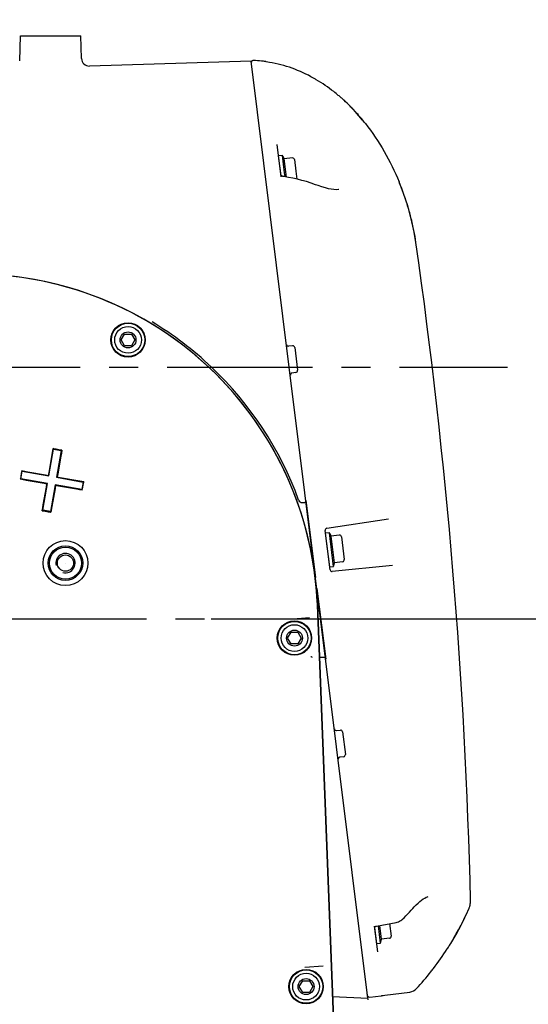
# Model space of a CAD drawing. Header units: millimetres. Extents: x 7426 to 8300, y 124 to 421.
# Tile 130 of 135: x 8205.56 to 8212.13, y 374.45 to 387.17. Entities that reach past the tile are written whole.
import ezdxf

# ---------------------------------------------------------------- set-up
doc = ezdxf.new("R2010")
doc.units = ezdxf.units.MM
doc.linetypes.add('BANKLINE1', pattern=[5.5, 4, -1.5])
doc.linetypes.add('CENTER', pattern=[0.6, 0.375, -0.075, 0.075, -0.075])
doc.layers.add('00_COMPONENTS', color=7, linetype='BANKLINE1')
doc.layers.add('外形图', color=7, linetype='Continuous')
doc.styles.add('微软雅黑', font='msyh.ttc')
doc.dimstyles.new('尺寸标注_1_20比例', dxfattribs={"dimtxt": 2.1, "dimasz": 1.7, "dimexe": 0.5, "dimexo": 0.4, "dimgap": 0.5, "dimtad": 1, "dimdec": 1, "dimlfac": 20, "dimdsep": 46, "dimtxsty": '微软雅黑', "dimcen": 0.09, "dimadec": 0, "dimazin": 0, "dimtp": 0.01, "dimtm": 0.01, "dimtfac": 1, "dimtdec": 1, "dimtofl": 0, "dimtmove": 0, "dimatfit": 3, "dimfxl": 1, "dimtolj": 1, "dimarcsym": 0})

# ---------------------------------------------------------------- blocks, each defined once
blk = doc.blocks.new('*D1494')
at = {"layer": 'Defpoints', "color": 0}
for p in [(8211.864, 382.681), (8233.253, 382.681), (8207.921, 379.431)]:
    blk.add_point(p, dxfattribs=at)
at = {"layer": '外形图', "color": 0, "lineweight": -2, "ltscale": 20}
for p, q in [((8233.253, 384.381), (8233.253, 389.978)), ((8212.264, 382.681), (8233.753, 382.681)), ((8233.253, 379.431), (8233.253, 382.681)), ((8208.321, 379.431), (8233.753, 379.431)), ((8233.253, 377.731), (8233.253, 376.031))]:
    blk.add_line(p, q, dxfattribs=at)
at = {"layer": '外形图', "color": 0}
for points in [[(8232.97, 384.381), (8233.536, 384.381), (8233.253, 382.681)], [(8233.536, 377.731), (8232.97, 377.731), (8233.253, 379.431)]]:
    blk.add_solid(points, dxfattribs=at)
at = {"layer": '外形图', "color": 0, "insert": (8231.667, 388.029), "char_height": 2.1, "attachment_point": 5, "rotation": 90, "style": '微软雅黑'}
blk.add_mtext('\\A1;\\A1;65', dxfattribs=at)
blk = doc.blocks.new('*D1495')
at = {"layer": 'Defpoints', "color": 0}
for p in [(8207.638, 379.431), (8211.463, 353.181), (8233.253, 353.181)]:
    blk.add_point(p, dxfattribs=at)
at = {"layer": '外形图', "color": 0, "lineweight": -2, "ltscale": 20}
for p, q in [((8208.038, 379.431), (8233.753, 379.431)), ((8233.253, 377.731), (8233.253, 354.881)), ((8211.863, 353.181), (8233.753, 353.181))]:
    blk.add_line(p, q, dxfattribs=at)
at = {"layer": '外形图', "color": 0}
for points in [[(8233.536, 377.731), (8232.97, 377.731), (8233.253, 379.431)], [(8232.97, 354.881), (8233.536, 354.881), (8233.253, 353.181)]]:
    blk.add_solid(points, dxfattribs=at)
at = {"layer": '外形图', "color": 0, "insert": (8231.667, 366.306), "char_height": 2.1, "attachment_point": 5, "rotation": 90, "style": '微软雅黑'}
blk.add_mtext('\\A1;\\A1;525', dxfattribs=at)
blk = doc.blocks.new('*D1498')
at = {"layer": '00_COMPONENTS', "color": 0, "linetype": 'ByBlock', "lineweight": -2, "ltscale": 20}
for p, q in [((8204.563, 406.576), (8143.417, 406.576)), ((8143.917, 404.876), (8143.917, 329.881)), ((8205.291, 328.181), (8143.417, 328.181))]:
    blk.add_line(p, q, dxfattribs=at)
at = {"layer": '00_COMPONENTS', "color": 0}
for points in [[(8144.201, 404.876), (8143.634, 404.876), (8143.917, 406.576)], [(8143.634, 329.881), (8144.201, 329.881), (8143.917, 328.181)]]:
    blk.add_solid(points, dxfattribs=at)
at = {"layer": 'Defpoints', "color": 0}
for p in [(8204.963, 406.576), (8143.917, 328.181), (8205.691, 328.181)]:
    blk.add_point(p, dxfattribs=at)
at = {"layer": '00_COMPONENTS', "color": 0, "insert": (8142.326, 367.378), "char_height": 2.1, "attachment_point": 5, "rotation": 90, "style": '微软雅黑'}
blk.add_mtext('\\A1;\\A1;1567.9', dxfattribs=at)

msp = doc.modelspace()

# ---------------------------------------------------------------- linework, layer by layer
at = {"layer": '00_COMPONENTS', "linetype": 'CENTER', "ltscale": 5}
msp.add_line((8199.3246, 379.4306), (8208.4813, 379.4306), dxfattribs=at)
at = {"layer": '00_COMPONENTS', "linetype": 'ByBlock', "ltscale": 20}
for centre, radius in [((8206.1546, 380.1489), 0.2897), ((8206.1543, 380.1485), 0.2228), ((8206.1543, 380.1485), 0.2071), ((8206.1546, 380.1489), 0.00047)]:
    msp.add_circle(centre, radius, dxfattribs=at)
msp.add_arc((8204.9627, 353.1806), 53.3953, 29, 259, dxfattribs=at)
at = {"layer": '外形图', "linetype": 'Continuous'}
for p, q in [((8205.563, 386.6325), (8205.5714, 386.9556)), ((8205.5714, 386.9556), (8206.3539, 386.9556)), ((8206.3616, 386.6634), (8206.3539, 386.9556)), ((8208.5543, 386.6306), (8206.4646, 386.5661)), ((8209.0463, 382.6806), (8208.5543, 386.6306)), ((8208.7478, 386.6212), (8208.7454, 386.6216)), ((8208.7889, 386.6145), (8208.7478, 386.6212)), ((8206.4643, 386.566), (8206.4646, 386.5661)), ((8209.7532, 386.1248), (8209.7501, 386.1276)), ((8209.7528, 386.1251), (8209.7532, 386.1248)), ((8209.7531, 386.1249), (8209.7532, 386.1247)), ((8209.9935, 385.8691), (8209.8989, 385.9782)), ((8210.0289, 385.825), (8209.9935, 385.8691)), ((8208.9421, 385.1356), (8208.8903, 385.5519)), ((8208.9581, 385.4121), (8208.9084, 385.4059)), ((8208.9361, 385.1834), (8208.9084, 385.4059)), ((8208.9858, 385.1896), (8208.9581, 385.4121)), ((8208.9628, 385.4027), (8208.9811, 385.3671)), ((8209.0855, 385.3801), (8208.9811, 385.3671)), ((8209.0102, 385.1332), (8208.9811, 385.3671)), ((8209.1134, 385.3583), (8209.1321, 385.2081)), ((8209.1321, 385.2081), (8209.1448, 385.1064)), ((8208.9387, 385.1632), (8208.9351, 385.1919)), ((8208.9769, 385.1386), (8208.9723, 385.1393)), ((8209.0355, 385.129), (8208.9769, 385.1386)), ((8208.9924, 385.1361), (8208.9858, 385.1896)), ((8209.4196, 385.0229), (8209.3866, 385.0349)), ((8209.4678, 385.0065), (8209.4196, 385.0229)), ((8209.6868, 384.9715), (8209.687, 384.9715)), ((8210.5224, 384.9215), (8210.4644, 385.0716)), ((8210.5757, 384.7613), (8210.5224, 384.9215)), ((8210.622, 384.5943), (8210.5757, 384.7613)), ((8210.6598, 384.4231), (8210.622, 384.5943)), ((8210.682, 384.2899), (8210.6598, 384.4231)), ((8206.8746, 383.0306), (8206.9187, 383.1069)), ((8206.9187, 383.1069), (8207.0067, 383.1069)), ((8207.0067, 383.1069), (8207.0507, 383.0306)), ((8206.9187, 382.9544), (8206.8746, 383.0306)), ((8207.0067, 382.9544), (8206.9187, 382.9544)), ((8207.0507, 383.0306), (8207.0067, 382.9544)), ((8209.0885, 382.9539), (8209.0375, 382.9489)), ((8209.1158, 382.9322), (8209.1524, 382.6384)), ((8210.0615, 374.5306), (8209.0463, 382.6806)), ((8209.1313, 382.6106), (8209.0806, 382.6029)), ((8205.9405, 381.2738), (8206.0013, 381.6185)), ((8205.9419, 381.3202), (8205.9825, 381.55)), ((8205.9825, 381.55), (8205.996, 381.6265)), ((8206.0025, 381.6254), (8205.9959, 381.6265)), ((8206.0013, 381.6185), (8206.0997, 381.6011)), ((8206.0332, 381.62), (8206.0025, 381.6254)), ((8206.0705, 381.6134), (8206.0332, 381.62)), ((8206.0997, 381.6011), (8206.039, 381.2564)), ((8206.0943, 381.5303), (8206.0538, 381.3005)), ((8206.1078, 381.6068), (8206.0705, 381.6134)), ((8206.1011, 381.5685), (8206.0943, 381.5303)), ((8206.1078, 381.6068), (8206.1011, 381.5685)), ((8205.5774, 381.2681), (8205.5719, 381.2372)), ((8205.5839, 381.3054), (8205.5774, 381.2681)), ((8205.5784, 381.2361), (8205.5958, 381.3346)), ((8205.5905, 381.3427), (8205.5839, 381.3054)), ((8205.5905, 381.3427), (8205.629, 381.3359)), ((8205.5958, 381.3346), (8205.9405, 381.2738)), ((8205.629, 381.3359), (8205.6674, 381.3291)), ((8205.6674, 381.3291), (8205.8971, 381.2886)), ((8205.8971, 381.2886), (8205.9352, 381.2819)), ((8205.9352, 381.2819), (8205.9419, 381.3202)), ((8206.0538, 381.3005), (8206.047, 381.2621)), ((8205.5719, 381.2372), (8205.5708, 381.2308)), ((8205.6477, 381.2172), (8205.5708, 381.2308)), ((8205.9231, 381.1753), (8205.5784, 381.2361)), ((8205.8774, 381.1768), (8205.6477, 381.2172)), ((8205.8623, 380.8306), (8205.9231, 381.1753)), ((8205.9155, 381.17), (8205.8774, 381.1768)), ((8205.9086, 381.1312), (8205.9155, 381.17)), ((8206.0216, 381.158), (8205.9608, 380.8133)), ((8206.0273, 381.1503), (8206.0204, 381.1115)), ((8206.3663, 381.0972), (8206.0216, 381.158)), ((8206.0657, 381.1436), (8206.0273, 381.1503)), ((8206.039, 381.2564), (8206.3836, 381.1957)), ((8206.047, 381.2622), (8206.0854, 381.2554)), ((8206.2956, 381.1031), (8206.0657, 381.1436)), ((8206.0854, 381.2554), (8206.3153, 381.2148)), ((8206.3153, 381.2148), (8206.3916, 381.2014)), ((8206.3836, 381.1957), (8206.3663, 381.0972)), ((8206.3785, 381.1269), (8206.3851, 381.1641)), ((8206.3851, 381.1641), (8206.3904, 381.1945)), ((8206.3904, 381.1945), (8206.3916, 381.2014)), ((8205.8681, 380.901), (8205.9086, 381.1312)), ((8206.0204, 381.1115), (8205.9798, 380.8813)), ((8206.3338, 381.0963), (8206.2956, 381.1031)), ((8206.3719, 381.0896), (8206.3338, 381.0963)), ((8206.3719, 381.0896), (8206.3785, 381.1269)), ((8205.8614, 380.8632), (8205.8681, 380.901)), ((8209.2139, 380.9306), (8209.236, 380.9306)), ((8209.2608, 380.9587), (8209.385, 379.9616)), ((8205.8547, 380.8254), (8205.8614, 380.8632)), ((8205.8547, 380.8254), (8205.892, 380.8189)), ((8205.9608, 380.8133), (8205.8623, 380.8306)), ((8205.892, 380.8189), (8205.9293, 380.8123)), ((8205.9293, 380.8123), (8205.9597, 380.8069)), ((8205.9597, 380.8069), (8205.9665, 380.8057)), ((8205.9798, 380.8813), (8205.9665, 380.8057)), ((8209.5318, 380.5983), (8210.3265, 380.7185)), ((8209.5739, 380.0631), (8209.5107, 380.5705)), ((8209.5647, 380.5413), (8209.5151, 380.5351)), ((8209.5695, 380.0985), (8209.5151, 380.5351)), ((8209.6191, 380.1047), (8209.5647, 380.5413)), ((8209.5695, 380.5319), (8209.5878, 380.4963)), ((8209.6922, 380.5093), (8209.5878, 380.4963)), ((8209.6304, 380.1539), (8209.5878, 380.4963)), ((8209.7201, 380.4876), (8209.7565, 380.1948)), ((8209.6215, 380.1149), (8209.6304, 380.1539)), ((8209.7348, 380.1669), (8209.6304, 380.1539)), ((8209.5695, 380.0985), (8209.6191, 380.1047)), ((8210.3788, 380.1176), (8209.6012, 380.0413)), ((8209.4026, 379.82), (8209.5162, 378.9087)), ((8209.409, 379.6037), (8209.8438, 368.4304)), ((8209.8438, 368.4304), (8209.409, 379.6037)), ((8209.0952, 379.4312), (8209.3086, 379.4461)), ((8209.0246, 379.1806), (8209.0687, 379.2569)), ((8209.0687, 379.2569), (8209.1567, 379.2569)), ((8209.1567, 379.2569), (8209.2007, 379.1806)), ((8209.0687, 379.1044), (8209.0246, 379.1806)), ((8209.2007, 379.1806), (8209.1567, 379.1044)), ((8209.1567, 379.1044), (8209.0687, 379.1044)), ((8209.4913, 378.9306), (8209.4541, 378.9306)), ((8209.6555, 377.9873), (8209.7065, 377.9923)), ((8209.7338, 377.9705), (8209.7704, 377.6767)), ((8209.7493, 377.6489), (8209.6986, 377.6412)), ((8210.6611, 375.7099), (8210.6853, 375.7354)), ((8210.6853, 375.7354), (8210.71, 375.7595)), ((8211.3305, 375.6092), (8211.368, 375.6922)), ((8211.368, 375.6922), (8211.3703, 375.6977)), ((8211.3703, 375.6977), (8211.3762, 375.7141)), ((8211.3762, 375.7141), (8211.3788, 375.7232)), ((8211.3762, 375.7141), (8211.3788, 375.7232)), ((8211.3788, 375.7232), (8211.3812, 375.7319)), ((8211.3788, 375.7232), (8211.3812, 375.7319)), ((8211.3812, 375.7319), (8211.3846, 375.7493)), ((8211.3846, 375.7493), (8211.3866, 375.7669)), ((8211.3846, 375.7493), (8211.3866, 375.7669)), ((8210.5103, 375.5521), (8210.5279, 375.5698)), ((8210.5279, 375.5698), (8210.5518, 375.5942)), ((8211.2691, 375.4839), (8211.3281, 375.6044)), ((8211.3281, 375.6044), (8211.3305, 375.6092)), ((8210.1883, 375.1304), (8210.1473, 375.4593)), ((8210.1752, 375.2361), (8210.1495, 375.4417)), ((8210.1723, 375.4624), (8210.426, 375.5093)), ((8210.2248, 375.2422), (8210.1968, 375.4669)), ((8210.2361, 375.2915), (8210.2138, 375.4701)), ((8210.3421, 375.4938), (8210.3622, 375.3324)), ((8210.4257, 375.5092), (8210.4416, 375.5129)), ((8210.4416, 375.5129), (8210.457, 375.518)), ((8211.2002, 375.3555), (8211.2668, 375.4794)), ((8211.2668, 375.4794), (8211.2691, 375.4839)), ((8211.2691, 375.4839), (8211.2668, 375.4794)), ((8210.2271, 375.2525), (8210.2361, 375.2915)), ((8210.3405, 375.3045), (8210.2361, 375.2915)), ((8211.1308, 375.2371), (8211.2002, 375.3555)), ((8211.1308, 375.2371), (8211.1973, 375.3505)), ((8211.1973, 375.3505), (8211.2002, 375.3555)), ((8211.2002, 375.3555), (8211.2034, 375.3614)), ((8211.2034, 375.3614), (8211.2323, 375.4152)), ((8210.1752, 375.2361), (8210.2248, 375.2422)), ((8211.1301, 375.2359), (8211.1308, 375.2371)), ((8211.1308, 375.2371), (8211.131, 375.2375)), ((8211.131, 375.2375), (8211.1314, 375.238)), ((8209.2452, 374.9309), (8209.4831, 374.9475)), ((8209.1746, 374.6806), (8209.2187, 374.7569)), ((8209.2187, 374.6044), (8209.1746, 374.6806)), ((8209.2187, 374.7569), (8209.3067, 374.7569)), ((8209.3067, 374.7569), (8209.3507, 374.6806)), ((8209.3507, 374.6806), (8209.3067, 374.6044)), ((8209.3067, 374.6044), (8209.2187, 374.6044)), ((8209.6058, 374.5545), (8210.0615, 374.5306)), ((8210.0638, 374.5119), (8210.0531, 374.5978)), ((8210.0852, 374.543), (8210.234, 374.5618)), ((8210.2361, 374.5632), (8210.2369, 374.5633)), ((8210.2369, 374.5633), (8210.2385, 374.5636)), ((8210.2385, 374.5636), (8210.2407, 374.5639)), ((8210.2407, 374.5639), (8210.2456, 374.5646)), ((8210.2456, 374.5646), (8210.2565, 374.566)), ((8210.2565, 374.566), (8210.2821, 374.5693)), ((8210.2821, 374.5693), (8210.6025, 374.6098))]:
    msp.add_line(p, q, dxfattribs=at)
at = {"layer": '外形图', "linetype": 'CENTER', "ltscale": 5}
msp.add_line((8171.4698, 382.6806), (8211.8641, 382.6806), dxfattribs=at)
at = {"layer": '外形图', "linetype": 'Continuous'}
for points in [[(8208.7454, 386.6216), (8208.7434, 386.622), (8208.7427, 386.6221), (8208.742, 386.6222), (8208.7418, 386.6223)], [(8210.0289, 385.825), (8209.9935, 385.8691), (8209.8989, 385.9782), (8209.8001, 386.0802), (8209.7532, 386.1248)], [(8209.8989, 385.9782), (8209.8001, 386.0802), (8209.7532, 386.1248)], [(8208.9457, 385.1519), (8208.9431, 385.1547), (8208.9411, 385.1574), (8208.9398, 385.1597), (8208.939, 385.1616), (8208.9387, 385.1631), (8208.9387, 385.1632)], [(8208.9723, 385.1393), (8208.9676, 385.1403), (8208.9624, 385.1418), (8208.9576, 385.1439), (8208.953, 385.1464), (8208.9491, 385.1491), (8208.9457, 385.1519)], [(8209.3866, 385.0349), (8209.3269, 385.0554), (8209.2675, 385.0739), (8209.2085, 385.0905), (8209.1502, 385.1052), (8209.0924, 385.118), (8209.0355, 385.129)], [(8209.687, 384.9715), (8209.6807, 384.971), (8209.6531, 384.9702), (8209.6224, 384.972), (8209.5889, 384.9763), (8209.5525, 384.9833), (8209.5122, 384.9933), (8209.4678, 385.0065)], [(8210.682, 384.2899), (8210.6598, 384.4231), (8210.622, 384.5943), (8210.5757, 384.7613), (8210.5224, 384.9215), (8210.4644, 385.0716)], [(8210.71, 375.7595), (8210.7333, 375.7802), (8210.7553, 375.7979), (8210.776, 375.8126), (8210.7955, 375.8246), (8210.8134, 375.8336), (8210.8294, 375.8396), (8210.8404, 375.8422)], [(8210.6215, 375.6671), (8210.644, 375.6912), (8210.661, 375.7098)], [(8211.3866, 375.7669), (8211.3873, 375.7844), (8211.3873, 375.7903)], [(8211.3866, 375.7669), (8211.3873, 375.7844), (8211.3873, 375.7903)], [(8210.4853, 375.5322), (8210.4979, 375.5411), (8210.5103, 375.5521)], [(8210.5518, 375.5942), (8210.5754, 375.6185), (8210.5986, 375.6428), (8210.6215, 375.6671)], [(8210.1488, 375.4473), (8210.1489, 375.4477), (8210.1492, 375.4486), (8210.1501, 375.45), (8210.1516, 375.452), (8210.1539, 375.4542), (8210.1569, 375.4564)], [(8210.1569, 375.4564), (8210.1606, 375.4586), (8210.1649, 375.4604), (8210.1694, 375.4618), (8210.1723, 375.4624)], [(8210.457, 375.518), (8210.4716, 375.5245), (8210.4853, 375.5322)], [(8210.2358, 374.5631), (8210.2358, 374.5631), (8210.2359, 374.5632), (8210.2361, 374.5632)]]:
    msp.add_lwpolyline(points, dxfattribs=at)
for centre, radius in [((8206.9627, 383.0306), 0.2225), ((8206.9627, 383.0306), 0.22), ((8206.9627, 383.0306), 0.2157), ((8206.9627, 383.0306), 0.1725), ((8206.9627, 383.0306), 0.1026), ((8206.1543, 380.1485), 0.105), ((8206.1546, 380.1489), 0.105), ((8209.1123, 379.1806), 0.2225), ((8209.1127, 379.1806), 0.22), ((8209.1127, 379.1806), 0.2157), ((8209.1127, 379.1806), 0.1725), ((8209.1127, 379.1806), 0.1026), ((8209.2627, 374.6806), 0.2225), ((8209.2627, 374.6806), 0.22), ((8209.2627, 374.6806), 0.2157), ((8209.2627, 374.6806), 0.1725), ((8209.2627, 374.6806), 0.1026)]:
    msp.add_circle(centre, radius, dxfattribs=at)
for centre, radius, start, end in [((8206.4615, 386.666), 0.1, 181.50091, 271.77), ((8208.5816, 386.6139), 0.025, 87.56971, 176.04106), ((8208.5068, 384.8515), 1.789, 86.73458, 87.57051), ((8208.5098, 384.8983), 1.7421, 83.33231, 86.74495), ((8208.5143, 384.9396), 1.7005, 82.45155, 83.32102), ((8208.7344, 386.6006), 0.025, 55.04593, 82.45092), ((8208.3657, 384.6551), 2.0171, 59.3143, 60.51284), ((8208.1119, 384.2971), 2.4564, 49.24409, 50.3482), ((8208.2018, 384.3998), 2.32, 48.13771, 49.27089), ((8208.1075, 384.3438), 2.4249, 44.70053, 47.26047), ((8208.0439, 384.2804), 2.5147, 43.18131, 44.70647), ((8207.9863, 384.2265), 2.5935, 41.3236, 43.17946), ((8207.924, 384.1716), 2.6766, 39.74659, 41.32494), ((8207.8639, 384.1216), 2.7548, 38.19363, 39.74666), ((8208.9495, 385.3959), 0.015, 27.1, 52.65634), ((8209.0886, 385.3553), 0.025, 7.1, 97.1), ((8207.2394, 383.7396), 3.4893, 20.45252, 22.44105), ((8207.2444, 383.7414), 3.484, 18.67122, 20.45403), ((8207.2739, 383.7513), 3.4528, 17.45481, 18.67122), ((8207.3337, 383.77), 3.3901, 15.77242, 17.45762), ((8207.4225, 383.7951), 3.2978, 14.39218, 15.77149), ((8207.5199, 383.82), 3.1973, 12.75619, 14.39389), ((8207.633, 383.8456), 3.0813, 11.15985, 12.75636), ((8207.8071, 383.8791), 2.9041, 8.13084, 11.17528), ((8138.7838, 374.0448), 72.6245, 1.377211, 8.109738), ((8204.9623, 379.4306), 4.45, 2.22853, 188.37147), ((8204.9627, 379.4306), 4.45, 2.3395, 94.14125), ((8204.9627, 379.4306), 4.475, 46.56615, 58.92763), ((8209.035, 382.9738), 0.025, 187.1, 275.6), ((8209.091, 382.9291), 0.025, 7.1, 95.6), ((8204.9627, 379.4306), 4.475, 20.03179, 46.56609), ((8209.0843, 382.5782), 0.025, 98.6, 187.1), ((8209.1276, 382.6353), 0.025, 278.6, 7.1), ((8209.2139, 380.9806), 0.05, 200.03179, 270), ((8209.236, 380.9556), 0.025, 270, 7.1), ((8209.5355, 380.5736), 0.025, 98.6, 187.1), ((8209.5562, 380.5251), 0.015, 27.1, 52.65634), ((8209.6953, 380.4845), 0.025, 7.1, 97.1), ((8206.1543, 380.1485), 0.125, 255, 195), ((8209.7317, 380.1917), 0.025, 277.1, 7.1), ((8204.9623, 379.4306), 4.45, 2.33849, 7.65739), ((8209.5987, 380.0662), 0.025, 187.1, 275.6), ((8209.6068, 380.1182), 0.015, 321.54366, 347.1), ((8209.4541, 378.8806), 0.05, 90, 111.71558), ((8209.4913, 378.9056), 0.025, 7.1, 90), ((8209.653, 378.0122), 0.025, 187.1, 275.6), ((8209.709, 377.9674), 0.025, 7.1, 95.6), ((8209.7023, 377.6165), 0.025, 98.6, 177.12234), ((8209.7456, 377.6736), 0.025, 278.6, 7.1), ((8207.9031, 377.2089), 3.7823, 335.13449, 336.35912), ((8211.1569, 375.7846), 0.2304, 336.35989, 338.27057), ((8211.1561, 375.7849), 0.2312, 338.27088, 342.16664), ((8211.1566, 375.7847), 0.2307, 342.16482, 346.27817), ((8211.1565, 375.7847), 0.2308, 346.27902, 350.856), ((8211.1567, 375.7847), 0.2307, 350.85607, 355.26221), ((8211.1561, 375.7848), 0.2312, 355.26081, 359.49022), ((8211.1569, 375.7847), 0.2304, 359.49061, 1.37658), ((8207.8985, 377.211), 3.7874, 332.86898, 334.89967), ((8207.9009, 377.2099), 3.7847, 334.8999, 335.13459), ((8207.8977, 377.2114), 3.7883, 330.76672, 332.79299), ((8210.3374, 375.3293), 0.025, 277.1, 7.1), ((8207.9016, 377.2092), 3.7837, 328.60367, 330.57716), ((8207.8992, 377.2106), 3.7866, 330.57695, 330.76657), ((8210.2125, 375.2558), 0.015, 321.54366, 347.1), ((8207.604, 377.4417), 4.1593, 322.60854, 326.83306), ((8207.6156, 377.4329), 4.1447, 321.83797, 322.60784), ((8207.8747, 377.2296), 3.8154, 317.57929, 321.8338), ((8210.082, 374.5678), 0.025, 197.10844, 277.17625), ((8210.2309, 374.5866), 0.025, 277.17625, 295.11995)]:
    msp.add_arc(centre, radius, start, end, dxfattribs=at)
for points in [[(8209.3586, 386.4109), (8209.1831, 386.5102), (8208.9879, 386.5816), (8208.7889, 386.6145)], [(8210.0289, 385.825), (8210.2083, 385.597), (8210.3537, 385.3397), (8210.4644, 385.0716)], [(8210.6025, 374.6098), (8210.6355, 374.614), (8210.6688, 374.6313), (8210.6913, 374.6559)]]:
    msp.add_open_spline(points, degree=3, dxfattribs=at)
for points, knots in [([(8209.6794, 386.1884), (8209.6596, 386.2048), (8209.569, 386.2776), (8209.4729, 386.3436), (8209.3951, 386.3897)], [0, 0, 0, 0, 0.2213664, 1, 1, 1, 1]), ([(8209.326, 378.9445), (8209.3292, 378.9446), (8209.3363, 378.9409), (8209.3388, 378.9337), (8209.339, 378.93)], [0, 0, 0, 0, 0.4610334, 1, 1, 1, 1]), ([(8211.0856, 375.1662), (8211.0911, 375.1746), (8211.106, 375.1977), (8211.1208, 375.2209), (8211.1301, 375.2359)], [0, 0, 0, 0, 0.3608336, 1, 1, 1, 1])]:
    msp.add_open_spline(points, degree=3, knots=knots, dxfattribs=at)

# ---------------------------------------------------------------- dimensions: what is measured, and where the dimension line sits
at = {"layer": '00_COMPONENTS', "linetype": 'ByBlock', "ltscale": 20}
dim = msp.add_linear_dim(base=(8143.9173, 328.1806), p1=(8204.9627, 406.5759), p2=(8205.6912, 328.1806), angle=90, text='\\A1;1567.9', dimstyle='尺寸标注_1_20比例', dxfattribs=at)
dim.commit()
dim.dimension.update_dxf_attribs({"geometry": '*D1498', "text_midpoint": (8142.326, 367.3783)})
at = {"layer": '外形图', "ltscale": 20}
dim = msp.add_linear_dim(base=(8233.253, 382.6806), p1=(8207.9213, 379.4306), p2=(8211.8641, 382.6806), angle=90, text='\\A1;65', dimstyle='尺寸标注_1_20比例', override={"dimtofl": 1}, dxfattribs=at)
dim.commit()
dim.dimension.update_dxf_attribs({"geometry": '*D1494', "text_midpoint": (8233.253, 388.0292), "dimtype": 160})
dim = msp.add_linear_dim(base=(8233.253, 353.1806), p1=(8207.6379, 379.4306), p2=(8211.4632, 353.1806), angle=90, text='\\A1;525', dimstyle='尺寸标注_1_20比例', dxfattribs=at)
dim.commit()
dim.dimension.update_dxf_attribs({"geometry": '*D1495', "text_midpoint": (8231.6671, 366.3056)})

doc.saveas('drawing.dxf')
